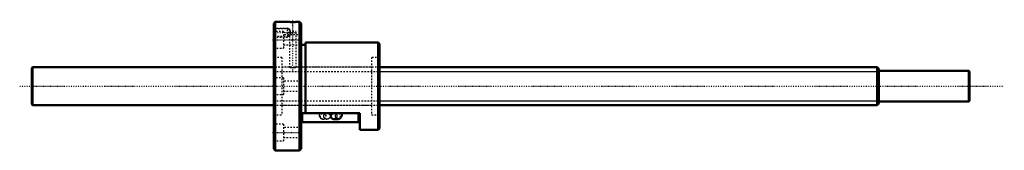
# Model space of a CAD drawing. Header units: millimetres. Extents: x -168 to 483, y -42 to 44.
import ezdxf

# ---------------------------------------------------------------- set-up
doc = ezdxf.new("R2010")
doc.units = ezdxf.units.MM
doc.linetypes.add('Center', pattern=[1.5, 0.45, -0.5, 0.05, -0.5])
doc.linetypes.add('Dashed', pattern=[2, 1, -1])
for name, color, linetype, lineweight in [('2d ConnectionPoints', 7, 'Continuous', 50), ('AM_0', 7, 'Continuous', 50), ('AM_4', 3, 'Continuous', 25), ('AM_5', 3, 'Continuous', 25), ('AM_7', 7, 'Center', 25), ('AM_9', 6, 'Dashed', 25)]:
    doc.layers.add(name, color=color, linetype=linetype, lineweight=lineweight)

# ---------------------------------------------------------------- blocks, each defined once
blk = doc.blocks.new('1_BNF_2510A_2_5RR_nut_0_in_BNF2510A_2_5RRG1_620LC5A_00__4')
at = {"layer": 'AM_0'}
for p, q in [((1, 42.5), (0, 41.5)), ((0, 41.5), (0, -41.5)), ((1, 42.5), (1, -42.5)), ((10.35, 42.5), (1, 42.5)), ((17, 42.5), (14.82, 42.5)), ((17, 42.5), (17, -42.5)), ((18, 41.5), (17, 42.5)), ((18, 41.5), (18, -41.5)), ((21, 27.4), (18, 27.4)), ((69, 29), (21, 29)), ((21, 29), (21, -17.98)), ((70, 28), (69, 29)), ((69, 29), (69, -29)), ((70, 28), (70, -28)), ((57, -17.98), (18, -17.98)), ((18.5, -23.78), (18.5, -17.98)), ((41.24, -17.98), (39.83, -17.98)), ((56.5, -23.78), (56.5, -17.98)), ((57, -29), (57, -17.98)), ((56.5, -23.78), (18.5, -23.78)), ((39.83, -21.85), (42.36, -21.85)), ((57, -29), (69, -29)), ((69, -29), (70, -28)), ((0, -41.5), (1, -42.5)), ((1, -42.5), (17, -42.5)), ((17, -42.5), (18, -41.5))]:
    blk.add_line(p, q, dxfattribs=at)
for points in [[(14.85, 42.5), (14.79, 42.5), (14.5, 42.48), (13.99, 42.46), (13.33, 42.45), (12.58, 42.44), (11.84, 42.45), (11.18, 42.46), (10.68, 42.48), (10.4, 42.5), (10.35, 42.5)], [(39.83, -17.98), (39.65, -17.99), (39.46, -18.01), (39.28, -18.05), (39.1, -18.1), (38.93, -18.16), (38.77, -18.24), (38.61, -18.33), (38.46, -18.43), (38.32, -18.55), (38.2, -18.67), (38.09, -18.8), (37.99, -18.95), (37.9, -19.1), (37.83, -19.25), (37.77, -19.41), (37.73, -19.58), (37.71, -19.74), (37.7, -19.91)], [(41.24, -17.98), (41.24, -18.08), (41.23, -18.28), (41.2, -18.44), (41.18, -18.54), (41.16, -18.59), (41.16, -18.6)], [(41.16, -18.6), (41.16, -18.59), (41.19, -18.54), (41.26, -18.45), (41.38, -18.33), (41.57, -18.2), (41.81, -18.08), (41.99, -18.03)], [(42.36, -21.85), (42.72, -21.82), (43.07, -21.73), (43.39, -21.6), (43.69, -21.42), (43.96, -21.21), (44.21, -20.95), (44.42, -20.66), (44.62, -20.32), (44.78, -19.93), (44.92, -19.49), (45.02, -19.03), (45.08, -18.56), (45.11, -18.12), (45.11, -17.98)], [(37.7, -19.91), (37.71, -20.08), (37.73, -20.25), (37.77, -20.41), (37.83, -20.57), (37.9, -20.73), (37.99, -20.88), (38.09, -21.02), (38.2, -21.16), (38.32, -21.28), (38.46, -21.39), (38.61, -21.5), (38.77, -21.59), (38.93, -21.66), (39.1, -21.73), (39.28, -21.78), (39.46, -21.82), (39.65, -21.84), (39.83, -21.85)]]:
    blk.add_lwpolyline(points, dxfattribs=at)
at = {"layer": 'AM_4'}
for p, q in [((19.3, -23.78), (19.3, -17.98)), ((55.7, -23.78), (55.7, -17.98))]:
    blk.add_line(p, q, dxfattribs=at)
blk.add_ellipse((42.36, -19.91), major_axis=(0, 1.93), ratio=0.906308, start_param=0.785604, end_param=3.144457, dxfattribs=at)
at = {"layer": 'AM_5', "linetype": 'Dashed'}
for p, q in [((0, 38.5), (9, 38.5)), ((9, 32.5), (9, 38.5)), ((10, 37.96), (9, 38.5)), ((10, 33.04), (9, 32.5)), ((0, 32.5), (9, 32.5))]:
    blk.add_line(p, q, dxfattribs=at)
at = {"layer": 'AM_7'}
for p, q in [((12.6, 10.47), (12.6, 44.02)), ((-0.72, 35.5), (15.12, 35.5)), ((-0.9, 30.74), (18.9, 30.74)), ((-0.9, -30.74), (18.9, -30.74))]:
    blk.add_line(p, q, dxfattribs=at)
at = {"layer": 'AM_9'}
for p, q in [((10.35, 42.5), (10.35, 42.3)), ((10.35, 42.3), (14.85, 42.3)), ((14.85, 42.3), (14.85, 42.5)), ((0.54, 37.96), (0, 38.5)), ((6.5, 36.24), (0, 36.24)), ((0, 32.5), (0.54, 33.04)), ((10, 37.96), (0.54, 37.96)), ((0.54, 37.96), (0.54, 33.04)), ((0.54, 33.04), (10, 33.04)), ((6.5, 36.24), (6.5, 25.24)), ((18, 34.04), (6.5, 34.04)), ((10.36, 37.76), (10, 37.96)), ((10, 37.96), (10, 33.04)), ((10, 33.04), (10.36, 33.24)), ((10.35, 37.75), (10.35, 36.3)), ((10.35, 36.3), (14.85, 36.3)), ((10.35, 33.25), (10.35, 12.5)), ((14.85, 12.49), (14.85, 36.3)), ((6.5, 27.44), (18, 27.44)), ((0, 25.24), (6.5, 25.24)), ((5.4, 19), (0, 19)), ((5.4, 19), (5.4, -19)), ((64.6, 19), (64.6, -19)), ((70, 19), (64.6, 19)), ((10.35, 12.5), (5.4, 12.5)), ((64.6, 12.5), (14.82, 12.5)), ((6.5, 5.5), (0, 5.5)), ((6.5, 5.5), (6.5, -5.5)), ((18, 3.3), (6.5, 3.3)), ((0, -5.5), (6.5, -5.5)), ((6.5, -3.3), (18, -3.3)), ((5.4, -12.5), (64.6, -12.5)), ((0, -19), (5.4, -19)), ((35.17, -17.98), (32.64, -17.98)), ((42.36, -17.98), (41.24, -17.98)), ((41.99, -18.03), (42.02, -18.02)), ((42.2, -17.99), (42.36, -17.98)), ((64.6, -19), (70, -19)), ((6.5, -25.24), (0, -25.24)), ((6.5, -25.24), (6.5, -36.24)), ((32.64, -21.85), (35.17, -21.85)), ((18, -27.44), (6.5, -27.44)), ((0, -36.24), (6.5, -36.24)), ((6.5, -34.04), (18, -34.04))]:
    blk.add_line(p, q, dxfattribs=at)
for points in [[(11.09, 36.3), (10.89, 36.81), (10.73, 37.12), (10.58, 37.4), (10.42, 37.65), (10.35, 37.76), (10.35, 37.76)], [(10.35, 33.24), (10.35, 33.24), (10.41, 33.33), (10.57, 33.59), (10.7, 33.82), (10.84, 34.09), (11.1, 34.74), (11.22, 35.4), (11.15, 36.08), (11.09, 36.3)], [(10.35, 12.5), (10.47, 12.48), (10.83, 12.42), (11.39, 12.36), (12.09, 12.31), (12.84, 12.3), (13.56, 12.33), (14.17, 12.4), (14.62, 12.46), (14.83, 12.5), (14.85, 12.5)], [(29.89, -17.98), (29.9, -18.24), (29.93, -18.7), (30, -19.17), (30.11, -19.63), (30.28, -20.09), (30.47, -20.48), (30.69, -20.82), (30.93, -21.11), (31.21, -21.35), (31.51, -21.55), (31.83, -21.7), (32.17, -21.8), (32.52, -21.84), (32.64, -21.85)], [(32.64, -17.98), (32.93, -18.01), (32.94, -18.01)], [(33.04, -19.91), (33.04, -19.74), (33.07, -19.58), (33.11, -19.41), (33.16, -19.25), (33.24, -19.1), (33.32, -18.95), (33.42, -18.8), (33.54, -18.67), (33.66, -18.55), (33.8, -18.43), (33.95, -18.33), (34.1, -18.24), (34.27, -18.16), (34.44, -18.1), (34.62, -18.05), (34.8, -18.01), (34.98, -17.99), (35.17, -17.98)], [(33.75, -18.46), (33.81, -18.54), (33.84, -18.59), (33.84, -18.6)], [(33.82, -18.54), (33.8, -18.45), (33.78, -18.31), (33.76, -18.13), (33.76, -17.98)], [(33.84, -18.6), (33.84, -18.59), (33.82, -18.54), (33.82, -18.54)], [(35.17, -17.98), (35.35, -17.99), (35.54, -18.01), (35.72, -18.05), (35.9, -18.1), (36.07, -18.16), (36.23, -18.24), (36.39, -18.33), (36.54, -18.43), (36.68, -18.55), (36.8, -18.67), (36.91, -18.8), (37.01, -18.95), (37.1, -19.1), (37.17, -19.25), (37.23, -19.41), (37.27, -19.58), (37.29, -19.74), (37.3, -19.91), (37.29, -20.08), (37.27, -20.25), (37.23, -20.41), (37.17, -20.57), (37.1, -20.73), (37.01, -20.88), (36.91, -21.02), (36.8, -21.16), (36.68, -21.28), (36.54, -21.39), (36.39, -21.5), (36.23, -21.59), (36.07, -21.66), (35.9, -21.73), (35.72, -21.78), (35.54, -21.82), (35.35, -21.84), (35.17, -21.85)], [(39.83, -21.85), (40.02, -21.84), (40.2, -21.82), (40.38, -21.78), (40.56, -21.73), (40.73, -21.66), (40.9, -21.59), (41.05, -21.5), (41.2, -21.39), (41.34, -21.28), (41.46, -21.16), (41.58, -21.02), (41.68, -20.88), (41.76, -20.73), (41.84, -20.57), (41.89, -20.41), (41.93, -20.25), (41.96, -20.08), (41.96, -19.91), (41.96, -19.74), (41.93, -19.58), (41.89, -19.41), (41.84, -19.25), (41.76, -19.1), (41.68, -18.95), (41.58, -18.8), (41.46, -18.67), (41.34, -18.55), (41.2, -18.43), (41.05, -18.33), (40.9, -18.24), (40.73, -18.16), (40.56, -18.1), (40.38, -18.05), (40.2, -18.01), (40.02, -17.99), (39.83, -17.98)], [(42.02, -18.02), (42.08, -18.01), (42.2, -17.99)], [(35.17, -21.85), (34.98, -21.84), (34.8, -21.82), (34.62, -21.78), (34.44, -21.73), (34.27, -21.66), (34.1, -21.59), (33.95, -21.5), (33.8, -21.39), (33.66, -21.28), (33.54, -21.16), (33.42, -21.02), (33.32, -20.88), (33.24, -20.73), (33.16, -20.57), (33.11, -20.41), (33.07, -20.25), (33.04, -20.08), (33.04, -19.91)]]:
    blk.add_lwpolyline(points, dxfattribs=at)
blk.add_ellipse((32.64, -19.91), major_axis=(0, 1.93), ratio=0.906308, dxfattribs=at)
for start_param, end_param in [(0.533074, 0.785604), (3.223192, 6.496731), (3.144457, 3.196055)]:
    blk.add_ellipse((42.36, -19.91), major_axis=(0, 1.93), ratio=0.906308, start_param=start_param, end_param=end_param, dxfattribs=at)
blk = doc.blocks.new('2_BNF2510A25RRG1620LC5A00_0_in_BNF2510A_2_5RRG1_620LC5A_00__4')
at = {"layer": 'AM_0'}
for p, q in [((-159.5, 12.5), (-160, 12)), ((-160, 12), (-160, -12)), ((-159.5, 12.5), (-159.5, -12.5)), ((0, 12.5), (-159.5, 12.5)), ((399, 12.5), (70, 12.5)), ((399, 12.5), (399, -12.5)), ((400, 11.5), (399, 12.5)), ((400, 11.5), (400, -11.5)), ((459.5, 10.15), (400, 10.15)), ((460, 9.65), (459.5, 10.15)), ((459.5, 10.15), (459.5, -10.15)), ((460, 9.65), (460, -9.65)), ((-160, -12), (-159.5, -12.5)), ((-159.5, -12.5), (0, -12.5)), ((70, -12.5), (399, -12.5)), ((399, -12.5), (400, -11.5)), ((400, -10.15), (459.5, -10.15)), ((459.5, -10.15), (460, -9.65))]:
    blk.add_line(p, q, dxfattribs=at)
at = {"layer": 'AM_5', "linetype": 'Dashed'}
for p, q in [((0, 9.75), (70, 9.75)), ((0, -9.75), (70, -9.75))]:
    blk.add_line(p, q, dxfattribs=at)
at = {"layer": 'AM_5'}
for p, q in [((70, 9.75), (400, 9.75)), ((70, -9.75), (400, -9.75))]:
    blk.add_line(p, q, dxfattribs=at)
at = {"layer": 'AM_7'}
blk.add_line((-168, 0), (483, 0), dxfattribs=at)
at = {"layer": 'AM_9'}
for p, q in [((70, 12.5), (0, 12.5)), ((0, -12.5), (70, -12.5))]:
    blk.add_line(p, q, dxfattribs=at)

msp = doc.modelspace()

# ---------------------------------------------------------------- linework, layer by layer
at = {"layer": '2d ConnectionPoints'}
msp.add_point((0, 0), dxfattribs=at)
msp.add_point((0, 0), dxfattribs=at)

# ---------------------------------------------------------------- block references
for name in ['1_BNF_2510A_2_5RR_nut_0_in_BNF2510A_2_5RRG1_620LC5A_00__4', '2_BNF2510A25RRG1620LC5A00_0_in_BNF2510A_2_5RRG1_620LC5A_00__4']:
    msp.add_blockref(name, (0, 0))

doc.saveas('drawing.dxf')
